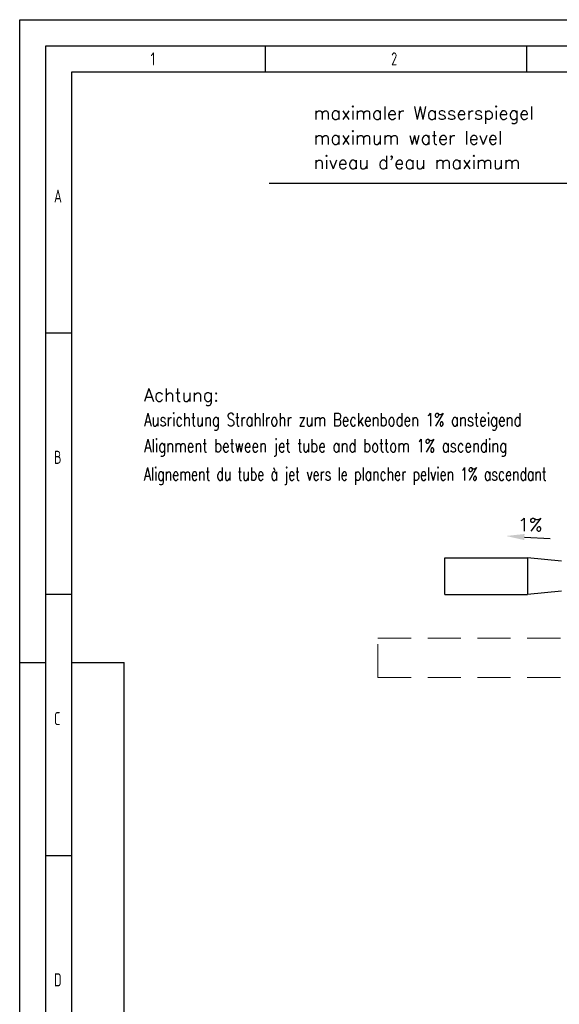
# Model space of a CAD drawing. Header units: millimetres. Extents: x -3789 to 8091, y -6405 to 1995.
# Tile 27 of 48: x -3789 to -1724, y -1774 to 1995. Entities that reach past the tile are written whole.
import ezdxf

# ---------------------------------------------------------------- set-up
doc = ezdxf.new("R2010")
doc.units = ezdxf.units.MM
doc.header["$LTSCALE"] = 20
doc.linetypes.add('HIDDEN', pattern=[9.525, 6.35, -3.175])
doc.layers.get('0').update_dxf_attribs({"linetype": 'CONTINUOUS'})
doc.layers.get('DEFPOINTS').update_dxf_attribs({"linetype": 'CONTINUOUS'})
for name, color, linetype in [('01-LINIE-025', 1, 'CONTINUOUS'), ('02-LINIE-035', 2, 'CONTINUOUS'), ('06-MASSE1', 1, 'CONTINUOUS'), ('10-TEXT-025', 1, 'CONTINUOUS'), ('KSB-BLATTRAND', 2, 'CONTINUOUS')]:
    doc.layers.add(name, color=color, linetype=linetype)
doc.layers.add('03-LINIE-050', color=3, linetype='CONTINUOUS', lineweight=13)
doc.layers.add('AM_5', color=3, linetype='CONTINUOUS', lineweight=25)
doc.styles.add('ACA_NORM', font='ROMANS.SHX')
doc.styles.get("Standard").update_dxf_attribs({"font": 'ISOCP.SHX'})
doc.dimstyles.new('1-20', dxfattribs={"dimscale": 20, "dimtxt": 2.5, "dimasz": 3.5, "dimexe": 1, "dimexo": 0, "dimgap": 1, "dimtad": 1, "dimdec": 0, "dimzin": 0, "dimdsep": 46, "dimtxsty": 'ACA_NORM', "dimcen": 0, "dimadec": 0, "dimazin": 0, "dimtfac": 2.4, "dimtdec": 0, "dimtmove": 0, "dimatfit": 3, "dimfxl": 1, "dimtolj": 1, "dimtzin": 0, "dimarcsym": 0})

# ---------------------------------------------------------------- blocks, each defined once
blk = doc.blocks.new('*D3')
at = {"layer": '06-MASSE1', "color": 0, "lineweight": -2}
for p, q in [((-1296.3, 1569.1), (-1502, 1569.1)), ((-1482, 1499.1), (-1482, 1439.1)), ((-1751.9, 1369.1), (-1462, 1369.1))]:
    blk.add_line(p, q, dxfattribs=at)
at = {"layer": '06-MASSE1', "color": 0}
for points in [[(-1493.6, 1499.1), (-1470.3, 1499.1), (-1482, 1569.1)], [(-1493.6, 1439.1), (-1470.3, 1439.1), (-1482, 1369.1)]]:
    blk.add_solid(points, dxfattribs=at)
at = {"layer": 'DEFPOINTS', "color": 0}
for p in [(-1296.3, 1569.1), (-1751.9, 1369.1), (-1482, 1369.1)]:
    blk.add_point(p, dxfattribs=at)
at = {"layer": '06-MASSE1', "color": 0, "insert": (-1527, 1469.1), "char_height": 50, "attachment_point": 5, "rotation": 90, "style": 'ACA_NORM'}
blk.add_mtext('\\A1;200', dxfattribs=at)
blk = doc.blocks.new('Rahmen_A2')
at = {"color": 1, "ltscale": 150}
for p, q in [((0, 0), (0, 420)), ((0, 420), (594, 420)), ((10, 10), (10, 410)), ((10, 410), (584, 410)), ((10, 297), (20, 297)), ((20, 10), (20, 297))]:
    blk.add_line(p, q, dxfattribs=at)
at = {"layer": 'KSB-BLATTRAND'}
for p, q in [((5, 5), (5, 415)), ((5, 415), (589, 415)), ((47, 410), (47, 415)), ((97, 410), (97, 415)), ((10, 360), (5, 360)), ((10, 310), (5, 310)), ((0, 297), (5, 297)), ((10, 260), (5, 260))]:
    blk.add_line(p, q, dxfattribs=at)
at = {"layer": 'KSB-BLATTRAND', "width": 0.75}
for s, p in [('1', (25.0625, 411.25)), ('2', (71.0625, 411.25)), ('A', (6.5625, 385)), ('B', (6.5625, 335)), ('C', (6.5625, 285)), ('D', (6.5625, 235))]:
    blk.add_text(s, height=2.5, dxfattribs=at).set_placement(p)
blk = doc.blocks.new('A$Ce4b8372e')
at = {"layer": '03-LINIE-050', "linetype": 'HIDDEN'}
for p, q in [((-2859, 0), (741, 0)), ((-2859, -150), (-2859, 0)), ((-2859, -150), (591, -150))]:
    blk.add_line(p, q, dxfattribs=at)

msp = doc.modelspace()

# ---------------------------------------------------------------- linework, layer by layer
at = {"layer": '02-LINIE-035'}
for p, q in [((-2162.2, -204.8), (-2162.2, -65.1)), ((-2162.2, -65.1), (-1846.2, -65.1)), ((-1846.2, -65.1), (-1846.2, -204.8)), ((-1716.2, -77.8), (-1846.2, -65.1)), ((-2162.2, -204.8), (-1846.2, -204.8)), ((-1716.2, -192.1), (-1846.2, -204.8))]:
    msp.add_line(p, q, dxfattribs=at)
at = {"layer": '06-MASSE1'}
msp.add_line((-1857.7, 14.5), (-1758.5, 8.7), dxfattribs=at)
msp.add_solid([(-1858.4, 2.8), (-1857, 26.1), (-1927.6, 18.6)], dxfattribs=at)
at = {"layer": '10-TEXT-025'}
msp.add_line((-2833.7, 1369.1), (-1731.3, 1369.1), dxfattribs=at)

# ---------------------------------------------------------------- block references
at = {"layer": '01-LINIE-025'}
msp.add_blockref('A$Ce4b8372e', (440.8, -372.9), dxfattribs=at)
at = {"layer": 'AM_5', "xscale": 20, "yscale": 20, "zscale": 20}
msp.add_blockref('Rahmen_A2', (-3788.6, -6405.3), dxfattribs=at)

# ---------------------------------------------------------------- texts
at = {"layer": '10-TEXT-025', "style": 'ACA_NORM'}
for s, p in [('maximaler Wasserspiegel', (-2664.1, 1612.4)), ('maximum water level', (-2664.1, 1517.6)), ("niveau d'eau maximum", (-2664.1, 1423.2)), ('Achtung:', (-3313.3, 533.5)), ('1%%%', (-1882.3, 37))]:
    msp.add_text(s, height=50, dxfattribs=at).set_placement(p)
for s, width, p in [('Ausrichtung Strahlrohr zum Beckenboden 1%%% ansteigend', 0.75, (-3313.3, 438.7)), ('Alignment between jet tube and bottom 1%%% ascending', 0.75, (-3313.3, 339)), ('Alignement du tube à jet vers le plancher pelvien 1%%% ascendant', 0.7, (-3313.3, 230.5))]:
    msp.add_text(s, height=50, dxfattribs=dict(at, width=width)).set_placement(p)

# ---------------------------------------------------------------- dimensions: what is measured, and where the dimension line sits
at = {"layer": '06-MASSE1'}
dim = msp.add_linear_dim(base=(-1482, 1369.1), p1=(-1296.3, 1569.1), p2=(-1751.9, 1369.1), angle=90, dimstyle='1-20', dxfattribs=at)
dim.commit()
dim.dimension.update_dxf_attribs({"geometry": '*D3', "text_midpoint": (-1527, 1469.1)})

doc.saveas('drawing.dxf')
